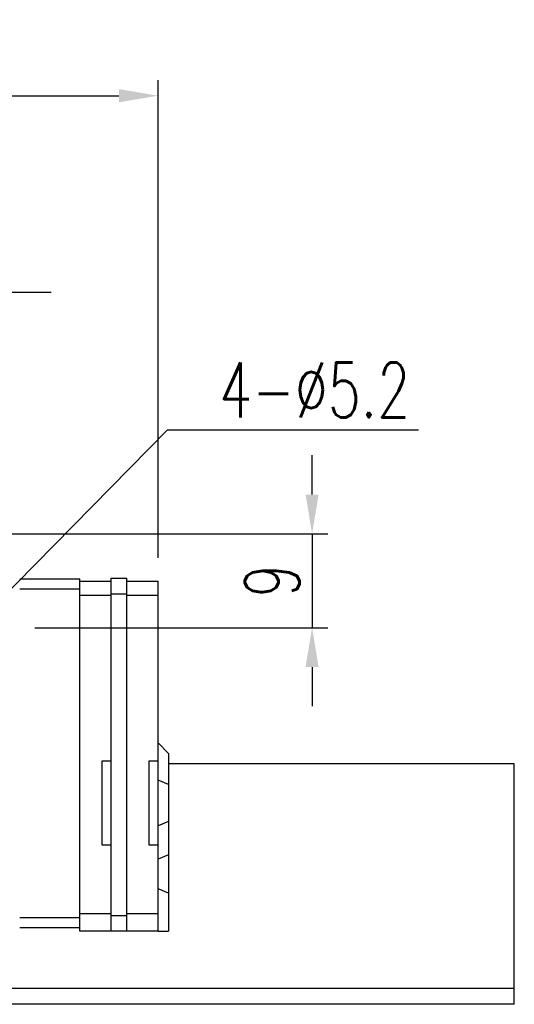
# Model space of a CAD drawing. Header units: millimetres. Extents: x 467 to 831, y 501 to 636.
# Tile 49 of 49: x 783 to 831, y 524 to 618. Entities that reach past the tile are written whole.
import ezdxf

# ---------------------------------------------------------------- set-up
doc = ezdxf.new("R2010")
doc.units = ezdxf.units.MM
doc.layers.get('DEFPOINTS').update_dxf_attribs({"linetype": 'CONTINUOUS'})
doc.layers.add('2', color=7, linetype='CONTINUOUS')
doc.layers.add('DIM', color=4, linetype='CONTINUOUS')
doc.styles.add('DIM-7', font='SIMPLEX.shx', dxfattribs={"width": 0.7, "bigfont": 'chineset.shx'})
doc.dimstyles.new('CNS', dxfattribs={"dimtxt": 3.5, "dimasz": 2.5, "dimexe": 1, "dimexo": 1.5, "dimgap": 1, "dimtad": 1, "dimdsep": 46, "dimtxsty": 'DIM-7', "dimcen": 0.09, "dimclrd": 4, "dimclre": 4, "dimclrt": 4, "dimadec": 0, "dimazin": 0, "dimtfac": 1, "dimtix": 1, "dimtmove": 2, "dimatfit": 3, "dimfxl": 1, "dimtvp": 0.971429, "dimtolj": 1, "dimarcsym": 0})

# ---------------------------------------------------------------- blocks, each defined once
blk = doc.blocks.new('*D15')
at = {"layer": 'DEFPOINTS', "color": 0, "transparency": 16777216}
for p in [(772.922, 569.056), (782.618, 560.056), (811.413, 560.056)]:
    blk.add_point(p, dxfattribs=at)
at = {"layer": 'DIM', "color": 7, "lineweight": -2, "transparency": 16777216}
for p, q in [((811.413, 572.806), (811.413, 576.556)), ((775.172, 569.056), (812.913, 569.056)), ((811.413, 569.056), (811.413, 560.056)), ((784.868, 560.056), (812.913, 560.056)), ((811.413, 556.306), (811.413, 552.556))]:
    blk.add_line(p, q, dxfattribs=at)
at = {"layer": 'DIM', "color": 7, "transparency": 16777216}
for points in [[(810.788, 572.806), (812.038, 572.806), (811.413, 569.056)], [(810.788, 556.306), (812.038, 556.306), (811.413, 560.056)]]:
    blk.add_solid(points, dxfattribs=at)
at = {"layer": 'DIM', "color": 7, "transparency": 16777216, "insert": (807.588, 564.556), "char_height": 5.25, "attachment_point": 5, "rotation": 90, "style": 'DIM-7'}
blk.add_mtext('\\A1;9', dxfattribs=at)
blk = doc.blocks.new('*D16')
at = {"layer": 'DEFPOINTS', "color": 0, "transparency": 16777216}
for p in [(772.922, 592.146), (772.922, 569.056), (778.922, 563.752)]:
    blk.add_point(p, dxfattribs=at)
at = {"layer": 'DIM', "color": 7, "lineweight": -2, "transparency": 16777216}
for p, q in [((772.922, 571.306), (772.922, 593.646)), ((778.922, 566.002), (778.922, 593.646)), ((769.172, 592.146), (765.422, 592.146)), ((778.922, 592.146), (772.922, 592.146)), ((782.672, 592.146), (786.422, 592.146))]:
    blk.add_line(p, q, dxfattribs=at)
at = {"layer": 'DIM', "color": 7, "transparency": 16777216}
for points in [[(769.172, 592.771), (769.172, 591.521), (772.922, 592.146)], [(782.672, 592.771), (782.672, 591.521), (778.922, 592.146)]]:
    blk.add_solid(points, dxfattribs=at)
at = {"layer": 'DIM', "color": 7, "transparency": 16777216, "insert": (775.922, 595.971), "char_height": 5.25, "attachment_point": 5, "style": 'DIM-7'}
blk.add_mtext('\\A1;6', dxfattribs=at)
blk = doc.blocks.new('*D88')
at = {"layer": 'DEFPOINTS', "color": 0, "transparency": 16777216}
for p in [(796.672, 610.943), (679.872, 564.506), (796.672, 564.506)]:
    blk.add_point(p, dxfattribs=at)
at = {"layer": 'DIM', "color": 7, "lineweight": -2, "transparency": 16777216}
for p, q in [((679.872, 566.756), (679.872, 612.443)), ((796.672, 566.756), (796.672, 612.443)), ((683.622, 610.943), (792.922, 610.943))]:
    blk.add_line(p, q, dxfattribs=at)
at = {"layer": 'DIM', "color": 7, "transparency": 16777216}
for points in [[(683.622, 611.568), (683.622, 610.318), (679.872, 610.943)], [(792.922, 611.568), (792.922, 610.318), (796.672, 610.943)]]:
    blk.add_solid(points, dxfattribs=at)
at = {"layer": 'DIM', "color": 7, "transparency": 16777216, "insert": (738.272, 614.768), "char_height": 5.25, "attachment_point": 5, "style": 'DIM-7'}
blk.add_mtext('\\A1;116.8', dxfattribs=at)

msp = doc.modelspace()

# ---------------------------------------------------------------- linework, layer by layer
at = {"layer": '2', "color": 0, "linetype": 'Continuous'}
for p, q in [((783.422, 564.756), (789.172, 564.756)), ((789.172, 531.056), (789.172, 564.756)), ((789.172, 564.506), (792.172, 564.506)), ((792.172, 531.056), (792.172, 564.806)), ((792.172, 564.806), (793.672, 564.806)), ((793.672, 531.056), (793.672, 564.806)), ((793.672, 564.506), (796.672, 564.506)), ((796.672, 547.256), (796.672, 564.506)), ((789.172, 563.756), (783.422, 563.756)), ((792.172, 563.157), (789.172, 563.157)), ((792.172, 563.306), (793.672, 563.306)), ((796.672, 563.157), (793.672, 563.157)), ((797.672, 548.056), (796.672, 549.056)), ((797.672, 548.056), (797.672, 545.068)), ((792.172, 547.306), (791.272, 547.306)), ((791.272, 547.306), (791.272, 539.306)), ((796.672, 547.306), (795.772, 547.306)), ((795.772, 547.306), (795.772, 539.306)), ((796.672, 539.306), (796.672, 547.306)), ((830.772, 547.056), (797.672, 547.056)), ((830.772, 546.649), (830.772, 547.056)), ((830.772, 544.696), (830.772, 546.649)), ((797.672, 545.068), (796.672, 545.482)), ((797.672, 545.068), (797.672, 541.544)), ((830.772, 544.204), (830.772, 544.696)), ((830.772, 542.407), (830.772, 544.204)), ((830.772, 541.916), (830.772, 542.407)), ((797.672, 541.544), (796.672, 541.129)), ((797.672, 541.544), (797.672, 538.344)), ((830.772, 539.725), (830.772, 541.916)), ((830.772, 539.416), (830.772, 539.725)), ((791.272, 539.306), (792.172, 539.306)), ((795.772, 539.306), (796.672, 539.306)), ((796.672, 532.68), (796.672, 539.306)), ((830.772, 538.963), (830.772, 539.416)), ((830.772, 538.468), (830.772, 538.963)), ((797.672, 538.344), (796.672, 537.929)), ((797.672, 538.344), (797.672, 534.67)), ((830.772, 534.546), (830.772, 538.468)), ((797.672, 534.67), (796.672, 535.084)), ((797.672, 534.67), (797.672, 531.056)), ((830.772, 534.051), (830.772, 534.546)), ((830.772, 531.261), (830.772, 534.051)), ((783.422, 532.356), (789.172, 532.356)), ((792.172, 532.705), (789.172, 532.705)), ((792.172, 532.556), (793.672, 532.556)), ((796.672, 532.705), (793.672, 532.705)), ((796.672, 531.056), (796.672, 532.68)), ((789.172, 531.356), (783.422, 531.356)), ((792.172, 531.056), (789.172, 531.056)), ((793.672, 531.056), (792.172, 531.056)), ((796.672, 531.056), (793.672, 531.056)), ((796.672, 531.056), (797.672, 531.056)), ((830.772, 530.766), (830.772, 531.261)), ((830.772, 525.556), (830.772, 530.766)), ((830.772, 524.056), (830.772, 525.556))]:
    msp.add_line(p, q, dxfattribs=at)
for points in [[(830.772, 525.556), (641.695, 525.556)], [(830.772, 524.056), (598.272, 524.056)]]:
    msp.add_open_spline(points, degree=1, dxfattribs=at)

# ---------------------------------------------------------------- texts
at = {"layer": 'DIM', "color": 0, "insert": (802.52, 580.177), "char_height": 5.25, "attachment_point": 7, "style": 'DIM-7'}
msp.add_mtext('4-%%C5.2', dxfattribs=at)

# ---------------------------------------------------------------- dimensions: what is measured, and where the dimension line sits
at = {"layer": 'DIM', "color": 0}
for base, p1, p2, angle, picture, middle in [((796.672, 610.943), (679.872, 564.506), (796.672, 564.506), 180, '*D88', (738.272, 614.768)), ((811.413, 560.056), (772.922, 569.056), (782.618, 560.056), 90, '*D15', (807.588, 564.556))]:
    dim = msp.add_linear_dim(base=base, p1=p1, p2=p2, angle=angle, dimstyle='CNS', override={"dimscale": 1.5, "dimgap": 0.8, "dimclrd": 7, "dimclre": 7, "dimclrt": 7, "dimadec": 2, "dimazin": 2, "dimtm": 1e-09, "dimtfac": 0.6, "dimtmove": 1}, dxfattribs=at)
    dim.commit()
    dim.dimension.update_dxf_attribs({"geometry": picture, "text_midpoint": middle})
dim = msp.add_linear_dim(base=(772.922, 592.146), p1=(778.922, 563.752), p2=(772.922, 569.056), dimstyle='CNS', override={"dimscale": 1.5, "dimgap": 0.8, "dimclrd": 7, "dimclre": 7, "dimclrt": 7, "dimadec": 2, "dimazin": 2, "dimtm": 1e-09, "dimtfac": 0.6, "dimtmove": 1}, dxfattribs=at)
dim.commit()
dim.dimension.update_dxf_attribs({"geometry": '*D16', "text_midpoint": (775.922, 595.971)})

# ---------------------------------------------------------------- leaders
at = {"layer": 'DIM', "color": 0, "annotation_type": 0, "has_hookline": 1, "hookline_direction": 0, "text_width": 19.075}
msp.add_leader([(778.922, 560.056), (797.57, 578.977), (801.32, 578.977)], dimstyle='CNS', override={"dimscale": 1.5, "dimgap": 0.8, "dimtad": 1, "dimclrd": 7, "dimclre": 4, "dimadec": 2, "dimazin": 2, "dimtm": 1e-09, "dimtfac": 0.6, "dimtmove": 1}, dxfattribs=at)

doc.saveas('drawing.dxf')
